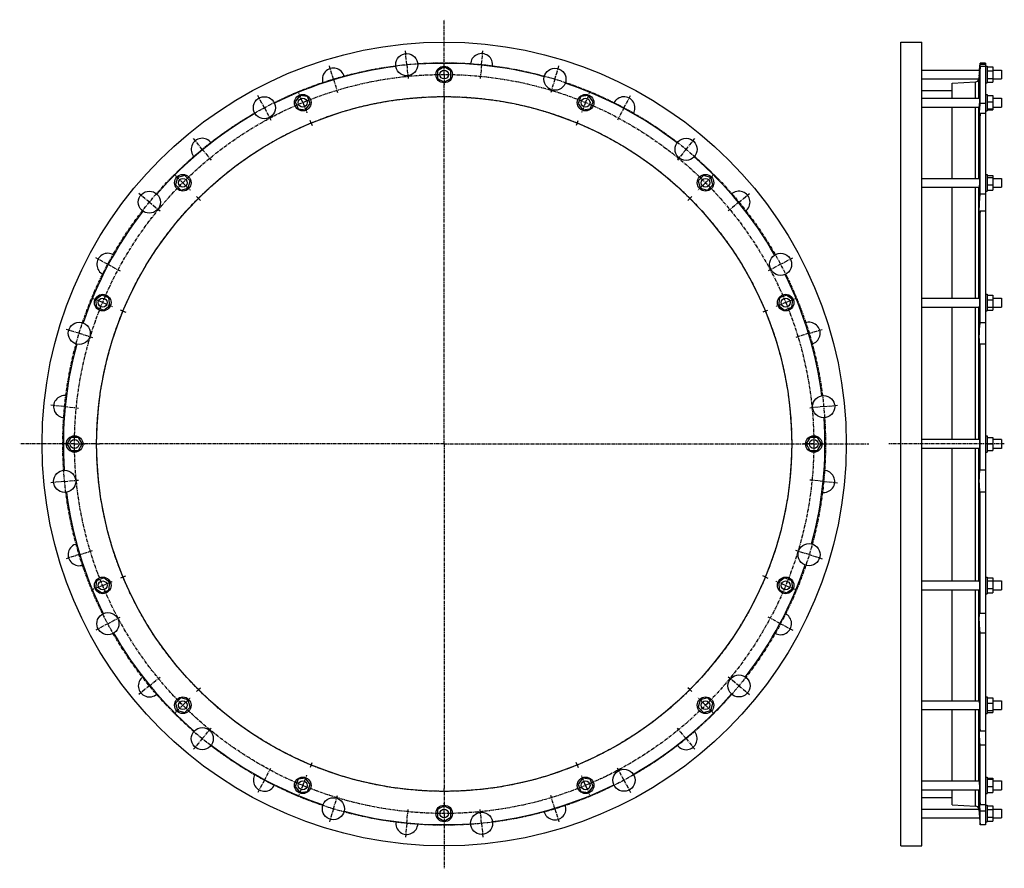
# Model space of a CAD drawing. Header units: millimetres. Extents: x -1559 to 223, y -650 to 886.
import ezdxf

# ---------------------------------------------------------------- set-up
doc = ezdxf.new("R2010")
doc.units = ezdxf.units.MM
doc.header["$LTSCALE"] = 16.335
doc.linetypes.add('CENTER', pattern=[0.6, 0.375, -0.075, 0.075, -0.075])
doc.layers.get('0').update_dxf_attribs({"linetype": 'CONTINUOUS'})
for name, color, linetype in [('AXES', 7, 'CONTINUOUS'), ('DEFAULT_1', 7, 'CENTER'), ('ROUNDS', 7, 'CONTINUOUS')]:
    doc.layers.add(name, color=color, linetype=linetype)

msp = doc.modelspace()

# ---------------------------------------------------------------- linework, layer by layer
at = {"color": 7, "linetype": 'Continuous'}
for p, q in [((35.8, -609.8), (35.8, 845.2)), ((35.8, 845.2), (73.8, 845.2)), ((73.8, -609.8), (73.8, 845.2)), ((188.8, 806.7), (179.3, 806.7)), ((-790.7, 800.3), (-802.7, 793.3)), ((-802.7, 793.3), (-802.7, 779.5)), ((-778.7, 793.3), (-790.7, 800.3)), ((-778.7, 779.5), (-778.7, 793.3)), ((188.8, 801.4), (191.8, 801.4)), ((191.8, 801.4), (191.8, 771.4)), ((191.8, 800.3), (201.8, 800.3)), ((191.8, 793.3), (201.8, 793.3)), ((201.8, 800.3), (201.8, 772.6)), ((-802.7, 779.5), (-790.7, 772.6)), ((-790.7, 772.6), (-778.7, 779.5)), ((128.3, 743.5), (128.3, 770.5)), ((188.8, 771.4), (191.8, 771.4)), ((191.8, 779.5), (201.8, 779.5)), ((191.8, 772.6), (201.8, 772.6)), ((-1051.9, 748.3), (-1060.3, 737.3)), ((-1038.2, 746.5), (-1051.9, 748.3)), ((-529.5, 748.3), (-543.2, 746.5)), ((-521, 737.3), (-529.5, 748.3)), ((73.8, 757.5), (128.3, 757.5)), ((188.8, 750.5), (191.8, 750.5)), ((191.8, 750.5), (191.8, 720.5)), ((191.8, 748.3), (201.8, 748.3)), ((201.8, 748.3), (201.8, 722.7)), ((-1060.3, 737.3), (-1055, 724.5)), ((-1041.3, 722.7), (-1032.9, 733.7)), ((-1032.9, 733.7), (-1038.2, 746.5)), ((-543.2, 746.5), (-548.5, 733.7)), ((-548.5, 733.7), (-540.1, 722.7)), ((-526.3, 724.5), (-521, 737.3)), ((191.8, 737.3), (201.8, 737.3)), ((-1055, 724.5), (-1041.3, 722.7)), ((-540.1, 722.7), (-526.3, 724.5)), ((128.3, 598.5), (128.3, 727.5)), ((188.8, 720.5), (191.8, 720.5)), ((191.8, 724.5), (201.8, 724.5)), ((191.8, 722.7), (201.8, 722.7)), ((-1273.3, 600.3), (-1276.9, 587)), ((-1260, 603.9), (-1273.3, 600.3)), ((-1250.2, 594.1), (-1260, 603.9)), ((-1253.8, 580.7), (-1250.2, 594.1)), ((-321.4, 603.9), (-331.2, 594.1)), ((-331.2, 594.1), (-327.6, 580.7)), ((-308, 600.3), (-321.4, 603.9)), ((-304.4, 587), (-308, 600.3)), ((188.8, 605.5), (191.8, 605.5)), ((191.8, 605.5), (191.8, 575.5)), ((191.8, 603.9), (201.8, 603.9)), ((191.8, 600.3), (201.8, 600.3)), ((201.8, 603.9), (201.8, 577.2)), ((-1276.9, 587), (-1267.1, 577.2)), ((-1267.1, 577.2), (-1253.8, 580.7)), ((-327.6, 580.7), (-314.2, 577.2)), ((-314.2, 577.2), (-304.4, 587)), ((128.3, 381.6), (128.3, 582.5)), ((188.8, 575.5), (191.8, 575.5)), ((191.8, 587), (201.8, 587)), ((191.8, 577.2), (201.8, 577.2)), ((-1410.3, 387.3), (-1421.3, 378.9)), ((-1421.3, 378.9), (-1419.5, 365.1)), ((-1397.5, 382), (-1410.3, 387.3)), ((-1395.7, 368.3), (-1397.5, 382)), ((-183.8, 382), (-185.6, 368.3)), ((-171, 387.3), (-183.8, 382)), ((-160, 378.9), (-171, 387.3)), ((-161.8, 365.1), (-160, 378.9)), ((188.8, 388.6), (191.8, 388.6)), ((191.8, 388.6), (191.8, 358.6)), ((191.8, 387.3), (201.8, 387.3)), ((191.8, 378.9), (201.8, 378.9)), ((201.8, 387.3), (201.8, 359.8)), ((-1419.5, 365.1), (-1406.7, 359.8)), ((-1406.7, 359.8), (-1395.7, 368.3)), ((-185.6, 368.3), (-174.6, 359.8)), ((-174.6, 359.8), (-161.8, 365.1)), ((128.3, 125.7), (128.3, 365.6)), ((188.8, 358.6), (191.8, 358.6)), ((191.8, 365.1), (201.8, 365.1)), ((191.8, 359.8), (201.8, 359.8)), ((-1466.4, 129.7), (-1473.3, 117.7)), ((-1452.5, 129.7), (-1466.4, 129.7)), ((-1445.6, 117.7), (-1452.5, 129.7)), ((-128.9, 129.7), (-135.8, 117.7)), ((-115, 129.7), (-128.9, 129.7)), ((-108.1, 117.7), (-115, 129.7)), ((188.8, 132.7), (191.8, 132.7)), ((191.8, 132.7), (191.8, 102.7)), ((191.8, 129.7), (201.8, 129.7)), ((201.8, 129.7), (201.8, 105.7)), ((217.8, 125.7), (201.8, 125.7)), ((-1473.3, 117.7), (-1466.4, 105.7)), ((-1452.5, 105.7), (-1445.6, 117.7)), ((-135.8, 117.7), (-128.9, 105.7)), ((-115, 105.7), (-108.1, 117.7)), ((128.3, -130.3), (128.3, 109.7)), ((191.8, 117.7), (201.8, 117.7)), ((217.8, 109.7), (201.8, 109.7)), ((-1466.4, 105.7), (-1452.5, 105.7)), ((-128.9, 105.7), (-115, 105.7)), ((188.8, 102.7), (191.8, 102.7)), ((191.8, 105.7), (201.8, 105.7)), ((-1406.7, -124.5), (-1419.5, -129.8)), ((-1395.7, -133), (-1406.7, -124.5)), ((-174.6, -124.5), (-185.6, -133)), ((-161.8, -129.8), (-174.6, -124.5)), ((188.8, -123.3), (191.8, -123.3)), ((191.8, -123.3), (191.8, -153.3)), ((191.8, -124.5), (201.8, -124.5)), ((201.8, -124.5), (201.8, -152)), ((-1419.5, -129.8), (-1421.3, -143.6)), ((-1397.5, -146.7), (-1395.7, -133)), ((-185.6, -133), (-183.8, -146.7)), ((-160, -143.6), (-161.8, -129.8)), ((191.8, -129.8), (201.8, -129.8)), ((-1421.3, -143.6), (-1410.3, -152)), ((-1410.3, -152), (-1397.5, -146.7)), ((-183.8, -146.7), (-171, -152)), ((-171, -152), (-160, -143.6)), ((128.3, -347.2), (128.3, -146.3)), ((188.8, -153.3), (191.8, -153.3)), ((191.8, -143.6), (201.8, -143.6)), ((191.8, -152), (201.8, -152)), ((-1267.1, -341.8), (-1276.9, -351.6)), ((-1276.9, -351.6), (-1273.3, -365)), ((-1253.8, -345.4), (-1267.1, -341.8)), ((-1250.2, -358.8), (-1253.8, -345.4)), ((-327.6, -345.4), (-331.2, -358.8)), ((-314.2, -341.8), (-327.6, -345.4)), ((-304.4, -351.6), (-314.2, -341.8)), ((-308, -365), (-304.4, -351.6)), ((188.8, -340.2), (191.8, -340.2)), ((191.8, -340.2), (191.8, -370.2)), ((191.8, -341.8), (201.8, -341.8)), ((191.8, -351.6), (201.8, -351.6)), ((201.8, -341.8), (201.8, -368.6)), ((-1273.3, -365), (-1260, -368.6)), ((-1260, -368.6), (-1250.2, -358.8)), ((-331.2, -358.8), (-321.4, -368.6)), ((-321.4, -368.6), (-308, -365)), ((128.3, -492.2), (128.3, -363.2)), ((188.8, -370.2), (191.8, -370.2)), ((191.8, -365), (201.8, -365)), ((191.8, -368.6), (201.8, -368.6)), ((-1055, -489.2), (-1060.3, -502)), ((-1041.3, -487.4), (-1055, -489.2)), ((-1032.9, -498.4), (-1041.3, -487.4)), ((-1038.2, -511.2), (-1032.9, -498.4)), ((-540.1, -487.4), (-548.5, -498.4)), ((-548.5, -498.4), (-543.2, -511.2)), ((-526.3, -489.2), (-540.1, -487.4)), ((-521, -502), (-526.3, -489.2)), ((188.8, -485.2), (191.8, -485.2)), ((191.8, -485.2), (191.8, -515.2)), ((191.8, -487.4), (201.8, -487.4)), ((191.8, -489.2), (201.8, -489.2)), ((201.8, -487.4), (201.8, -513)), ((-1060.3, -502), (-1051.9, -513)), ((-1051.9, -513), (-1038.2, -511.2)), ((-543.2, -511.2), (-529.5, -513)), ((-529.5, -513), (-521, -502)), ((128.3, -535.2), (128.3, -508.2)), ((188.8, -515.2), (191.8, -515.2)), ((191.8, -502), (201.8, -502)), ((191.8, -513), (201.8, -513)), ((73.8, -522.2), (128.3, -522.2)), ((-790.7, -537.2), (-802.7, -544.2)), ((-802.7, -544.2), (-802.7, -558)), ((-778.7, -544.2), (-790.7, -537.2)), ((-778.7, -558), (-778.7, -544.2)), ((188.8, -536.1), (191.8, -536.1)), ((191.8, -536.1), (191.8, -566.1)), ((191.8, -537.2), (201.8, -537.2)), ((191.8, -544.2), (201.8, -544.2)), ((201.8, -537.2), (201.8, -564.9)), ((-802.7, -558), (-790.7, -564.9)), ((-790.7, -564.9), (-778.7, -558)), ((188.8, -566.1), (191.8, -566.1)), ((191.8, -558), (201.8, -558)), ((191.8, -564.9), (201.8, -564.9)), ((188.8, -571.4), (179.3, -571.4)), ((35.8, -609.8), (73.8, -609.8))]:
    msp.add_line(p, q, dxfattribs=at)
for centre, radius in [((-790.7, 117.7), 727.5), ((-790.7, 786.4), 15), ((-1046.6, 735.5), 15), ((-534.8, 735.5), 15), ((-790.7, 117.7), 628.8), ((-1263.6, 590.5), 15), ((-317.8, 590.5), 15), ((-1408.5, 373.6), 15), ((-172.8, 373.6), 15), ((-1459.4, 117.7), 15), ((-121.9, 117.7), 15), ((-1408.5, -138.3), 15), ((-172.8, -138.3), 15), ((-1263.6, -355.2), 15), ((-317.8, -355.2), 15), ((-1046.6, -500.2), 15), ((-534.8, -500.2), 15), ((-790.7, -551.1), 15)]:
    msp.add_circle(centre, radius, dxfattribs=at)
at = {"layer": 'AXES', "color": 7, "linetype": 'CENTER'}
for p, q in [((-790.7, 799.4), (-790.7, 885.7)), ((-858.3, 804.3), (-860.8, 829.2)), ((-723, 804.3), (-720.6, 829.2)), ((-991, 778), (-998.2, 801.9)), ((-858.3, 804.3), (-855.9, 779.5)), ((-723, 804.3), (-725.5, 779.5)), ((-590.4, 778), (-583.1, 801.9)), ((-790.7, 786.4), (-790.7, 799.4)), ((-790.7, 786.4), (-790.7, 773.4)), ((-991, 778), (-983.7, 754)), ((-790.7, 751.4), (-790.7, 773.4)), ((-590.4, 778), (-597.6, 754)), ((-790.7, 746.4), (-790.7, 751.4)), ((-1115.9, 726.2), (-1127.7, 748.2)), ((-1046.6, 735.5), (-1051.6, 747.5)), ((-1046.6, 735.5), (-1041.6, 723.5)), ((-790.7, 746.4), (-790.7, 741.4)), ((-790.7, 117.7), (-790.7, 741.4)), ((-534.8, 735.5), (-539.7, 723.5)), ((-534.8, 735.5), (-529.8, 747.5)), ((-465.4, 726.2), (-453.6, 748.2)), ((-1115.9, 726.2), (-1104.2, 704.1)), ((-465.4, 726.2), (-477.2, 704.1)), ((-1031.3, 698.6), (-1033.2, 703.2)), ((-1031.3, 698.6), (-1029.4, 693.9)), ((-550.1, 698.6), (-552, 693.9)), ((-550.1, 698.6), (-548.1, 703.2)), ((-1228.4, 651), (-1244.3, 670.4)), ((-352.9, 651), (-337.1, 670.4)), ((-1228.4, 651), (-1212.5, 631.7)), ((-352.9, 651), (-368.8, 631.7)), ((-1263.6, 590.5), (-1272.7, 599.7)), ((-1263.6, 590.5), (-1254.4, 581.3)), ((-317.8, 590.5), (-327, 581.3)), ((-317.8, 590.5), (-308.6, 599.7)), ((-1324.1, 555.4), (-1343.4, 571.3)), ((-257.3, 555.4), (-238, 571.3)), ((-1324.1, 555.4), (-1304.7, 539.5)), ((-1235.3, 562.3), (-1238.8, 565.8)), ((-1235.3, 562.3), (-1231.7, 558.7)), ((-346.1, 562.3), (-349.6, 558.7)), ((-346.1, 562.3), (-342.5, 565.8)), ((-257.3, 555.4), (-276.6, 539.5)), ((-1399.2, 442.9), (-1421.2, 454.7)), ((-182.1, 442.9), (-160.1, 454.7)), ((-1399.2, 442.9), (-1377.2, 431.1)), ((-182.1, 442.9), (-204.2, 431.1)), ((-1408.5, 373.6), (-1420.5, 378.6)), ((-172.8, 373.6), (-160.8, 378.6)), ((-1408.5, 373.6), (-1396.5, 368.6)), ((-1371.6, 358.3), (-1376.2, 360.2)), ((-1371.6, 358.3), (-1366.9, 356.4)), ((-209.8, 358.3), (-214.4, 356.4)), ((-209.8, 358.3), (-205.2, 360.2)), ((-172.8, 373.6), (-184.8, 368.6)), ((-1451, 318), (-1474.9, 325.2)), ((-130.4, 318), (-106.5, 325.2)), ((-1451, 318), (-1427, 310.7)), ((-130.4, 318), (-154.3, 310.7)), ((-1477.4, 185.3), (-1502.2, 187.7)), ((-1477.4, 185.3), (-1452.5, 182.8)), ((-104, 185.3), (-128.9, 182.8)), ((-104, 185.3), (-79.1, 187.7)), ((-1472.4, 117.7), (-1558.7, 117.7)), ((-1459.4, 117.7), (-1472.4, 117.7)), ((-1459.4, 117.7), (-1446.4, 117.7)), ((-1424.4, 117.7), (-1446.4, 117.7)), ((-1419.4, 117.7), (-1424.4, 117.7)), ((-1419.4, 117.7), (-1414.4, 117.7)), ((-790.7, 117.7), (-1414.4, 117.7)), ((-790.7, 117.7), (-790.7, -506.1)), ((-790.7, 117.7), (-22.6, 117.7)), ((222.8, 117.7), (13.6, 117.7)), ((-1477.4, 50), (-1502.2, 47.6)), ((-1477.4, 50), (-1452.5, 52.5)), ((-104, 50), (-128.9, 52.5)), ((-104, 50), (-79.1, 47.6)), ((-1451, -82.6), (-1474.9, -89.9)), ((-1451, -82.6), (-1427, -75.4)), ((-130.4, -82.6), (-154.3, -75.4)), ((-130.4, -82.6), (-106.5, -89.9)), ((-1371.6, -122.9), (-1376.2, -124.9)), ((-1371.6, -122.9), (-1366.9, -121)), ((-209.8, -122.9), (-214.4, -121)), ((-209.8, -122.9), (-205.2, -124.9)), ((-1408.5, -138.3), (-1420.5, -143.2)), ((-1408.5, -138.3), (-1396.5, -133.3)), ((-172.8, -138.3), (-184.8, -133.3)), ((-172.8, -138.3), (-160.8, -143.2)), ((-1399.2, -207.6), (-1377.2, -195.8)), ((-182.1, -207.6), (-204.2, -195.8)), ((-1399.2, -207.6), (-1421.2, -219.4)), ((-182.1, -207.6), (-160.1, -219.4)), ((-1324.1, -320.1), (-1343.4, -335.9)), ((-1324.1, -320.1), (-1304.7, -304.2)), ((-257.3, -320.1), (-276.6, -304.2)), ((-257.3, -320.1), (-238, -335.9)), ((-1235.3, -326.9), (-1238.8, -330.5)), ((-1235.3, -326.9), (-1231.7, -323.4)), ((-346.1, -326.9), (-349.6, -323.4)), ((-346.1, -326.9), (-342.5, -330.5)), ((-1263.6, -355.2), (-1272.7, -364.4)), ((-1263.6, -355.2), (-1254.4, -346)), ((-317.8, -355.2), (-327, -346)), ((-317.8, -355.2), (-308.6, -364.4)), ((-1228.4, -415.7), (-1212.5, -396.4)), ((-352.9, -415.7), (-368.8, -396.4)), ((-1228.4, -415.7), (-1244.3, -435)), ((-352.9, -415.7), (-337.1, -435)), ((-1031.3, -463.2), (-1029.4, -458.6)), ((-550.1, -463.2), (-552, -458.6)), ((-1115.9, -490.9), (-1104.2, -468.8)), ((-1031.3, -463.2), (-1033.2, -467.8)), ((-550.1, -463.2), (-548.1, -467.8)), ((-465.4, -490.9), (-477.2, -468.8)), ((-1115.9, -490.9), (-1127.7, -512.9)), ((-1046.6, -500.2), (-1041.6, -488.2)), ((-534.8, -500.2), (-539.7, -488.2)), ((-465.4, -490.9), (-453.6, -512.9)), ((-1046.6, -500.2), (-1051.6, -512.2)), ((-790.7, -511.1), (-790.7, -506.1)), ((-790.7, -511.1), (-790.7, -538.1)), ((-534.8, -500.2), (-529.8, -512.2)), ((-991, -542.6), (-983.7, -518.7)), ((-590.4, -542.6), (-597.6, -518.7)), ((-991, -542.6), (-998.2, -566.5)), ((-858.3, -569), (-855.9, -544.1)), ((-790.7, -551.1), (-790.7, -538.1)), ((-790.7, -551.1), (-790.7, -650.4)), ((-723, -569), (-725.5, -544.1)), ((-590.4, -542.6), (-583.1, -566.5)), ((-858.3, -569), (-860.8, -593.9)), ((-723, -569), (-720.6, -593.9))]:
    msp.add_line(p, q, dxfattribs=at)
at = {"layer": 'AXES', "color": 7, "linetype": 'Continuous'}
for p, q in [((178.2, 794.4), (179.3, 806.7)), ((179.3, 805.1), (179.3, 806.7)), ((179.3, 805.1), (188.8, 805.1)), ((188.8, 806.7), (188.8, 539.2)), ((73.8, 794.4), (178.2, 794.4)), ((177.6, 787.2), (176.8, 778.9)), ((178.2, 794.4), (177.5, 786.4)), ((177.9, 791.2), (177.9, 790.6)), ((179.3, 734.5), (179.3, 801.2)), ((188.8, 801.2), (179.3, 801.2)), ((201.8, 794.4), (217.8, 794.4)), ((217.8, 794.4), (217.8, 778.4)), ((73.8, 778.4), (176.7, 778.4)), ((201.8, 778.4), (217.8, 778.4)), ((73.8, 743.5), (178.1, 743.5)), ((179.3, 734.5), (188.8, 734.5)), ((201.8, 743.5), (217.8, 743.5)), ((217.8, 743.5), (217.8, 727.5)), ((73.8, 727.5), (176.8, 727.5)), ((179.3, 570), (179.3, 715.7)), ((188.8, 715.7), (179.3, 715.7)), ((201.8, 727.5), (217.8, 727.5)), ((73.8, 598.5), (178, 598.5)), ((201.8, 598.5), (217.8, 598.5)), ((217.8, 598.5), (217.8, 582.5)), ((73.8, 582.5), (177, 582.5)), ((201.8, 582.5), (217.8, 582.5)), ((188.8, 570), (179.3, 570)), ((179.3, 336.7), (179.3, 539.2)), ((188.8, 539.2), (179.3, 539.2)), ((188.8, 539.2), (188.8, -571.4)), ((73.8, 381.6), (177.8, 381.6)), ((201.8, 381.6), (217.8, 381.6)), ((217.8, 381.6), (217.8, 365.6)), ((73.8, 365.6), (177.2, 365.6)), ((201.8, 365.6), (217.8, 365.6)), ((188.8, 336.7), (179.3, 336.7)), ((179.3, 70), (179.3, 298.5)), ((188.8, 298.5), (179.3, 298.5)), ((177.5, 125.7), (73.8, 125.7)), ((217.8, 125.7), (217.8, 109.7)), ((177.5, 109.7), (73.8, 109.7)), ((179.2, 70), (179.3, 70)), ((188.8, 70), (179.3, 70)), ((188.8, 30.3), (179.3, 30.3)), ((179.3, -189.4), (179.3, 30.3)), ((73.8, -130.3), (177.2, -130.3)), ((201.8, -130.3), (217.8, -130.3)), ((217.8, -130.3), (217.8, -146.3)), ((73.8, -146.3), (177.8, -146.3)), ((201.8, -146.3), (217.8, -146.3)), ((188.8, -189.4), (179.3, -189.4)), ((188.8, -224.6), (179.3, -224.6)), ((179.3, -402.1), (179.3, -224.6)), ((73.8, -347.2), (177, -347.2)), ((201.8, -347.2), (217.8, -347.2)), ((217.8, -347.2), (217.8, -363.2)), ((73.8, -363.2), (178, -363.2)), ((201.8, -363.2), (217.8, -363.2)), ((188.8, -402.1), (179.3, -402.1)), ((188.8, -427.4), (179.3, -427.4)), ((179.3, -535.6), (179.3, -427.4)), ((73.8, -492.2), (176.8, -492.2)), ((201.8, -492.2), (217.8, -492.2)), ((217.8, -492.2), (217.8, -508.2)), ((73.8, -508.2), (178.1, -508.2)), ((201.8, -508.2), (217.8, -508.2)), ((73.8, -543.1), (176.7, -543.1)), ((176.8, -543.5), (177.5, -551.1)), ((177.2, -547.7), (177.2, -548.3)), ((177.4, -550.4), (178.2, -559.1)), ((188.8, -535.6), (179.3, -535.6)), ((188.8, -547.2), (179.3, -547.2)), ((179.3, -571.4), (179.3, -547.2)), ((201.8, -543.1), (217.8, -543.1)), ((217.8, -543.1), (217.8, -559.1)), ((73.8, -559.1), (178.2, -559.1)), ((178.2, -559), (179.3, -571.4)), ((201.8, -559.1), (217.8, -559.1))]:
    msp.add_line(p, q, dxfattribs=at)
at = {"layer": 'AXES', "color": 9, "linetype": 'Continuous'}
for p, q in [((176.8, 743.5), (176.8, 778.9)), ((176.8, 598.5), (176.8, 727.5)), ((176.8, 381.6), (176.8, 582.5)), ((176.8, 125.7), (176.8, 365.6)), ((176.8, -130.3), (176.8, 109.7)), ((176.8, -347.2), (176.8, -146.3)), ((176.8, -492.2), (176.8, -363.2)), ((176.8, -543.5), (176.8, -508.2))]:
    msp.add_line(p, q, dxfattribs=at)
at = {"layer": 'AXES', "color": 7, "linetype": 'Continuous'}
for points in [[(176.9, 779.8), (176.8, 779.1), (176.8, 778.9)], [(177.9, -555.3), (177.9, -555.9), (178, -556.5)], [(178.1, -557.5), (178.1, -558.3), (178.2, -558.5), (178.2, -558.8), (178.2, -559)]]:
    msp.add_lwpolyline(points, dxfattribs=at)
for centre, radius in [((-858.3, 804.3), 20), ((-790.7, 786.4), 8), ((-590.4, 778), 20), ((-1115.9, 726.2), 20), ((-1046.6, 735.5), 8), ((-534.8, 735.5), 8), ((-352.9, 651), 20), ((-1263.6, 590.5), 8), ((-317.8, 590.5), 8), ((-1324.1, 555.4), 20), ((-182.1, 442.9), 20), ((-1408.5, 373.6), 8), ((-172.8, 373.6), 8), ((-1451, 318), 20), ((-104, 185.3), 20), ((-1459.4, 117.7), 8), ((-121.9, 117.7), 8), ((-1477.4, 50), 20), ((-130.4, -82.6), 20), ((-1408.5, -138.3), 8), ((-172.8, -138.3), 8), ((-1399.2, -207.6), 20), ((-257.3, -320.1), 20), ((-1263.6, -355.2), 8), ((-317.8, -355.2), 8), ((-1228.4, -415.7), 20), ((-465.4, -490.9), 20), ((-1046.6, -500.2), 8), ((-534.8, -500.2), 8), ((-991, -542.6), 20), ((-790.7, -551.1), 8), ((-723, -569), 20)]:
    msp.add_circle(centre, radius, dxfattribs=at)
at = {"layer": 'AXES', "color": 7, "linetype": 'CENTER'}
for radius in [690, 668.8, 628.8]:
    msp.add_circle((-790.7, 117.7), radius, dxfattribs=at)
at = {"layer": 'AXES', "color": 7, "linetype": 'Continuous'}
for centre, radius, start, end in [((-723, 804.3), 20, 350.7948, 177.9563), ((-790.7, 117.7), 689, 74.7851, 93.9649), ((-790.7, 117.7), 689, 97.2851, 116.4649), ((-991, 778), 20, 13.2948, 200.4564), ((-790.7, 117.7), 689, 52.2851, 71.4649), ((170.5, 779.4), 6.36, 273.4574, 350.7844), ((170.6, 779.4), 6.2, 350.6729, 354.7965), ((-465.4, 726.2), 20, 328.2948, 155.4564), ((-790.7, 117.7), 689, 119.7851, 138.9649), ((-1228.4, 651), 20, 35.7948, 222.9564), ((-790.7, 117.7), 689, 29.7851, 48.9649), ((-257.3, 555.4), 20, 305.7948, 132.9564), ((-790.7, 117.7), 689, 142.2851, 161.4649), ((-1399.2, 442.9), 20, 58.2948, 245.4564), ((-790.7, 117.7), 689, 7.2851, 26.4649), ((-130.4, 318), 20, 283.2948, 110.4564), ((-790.7, 117.7), 689, 164.7851, 183.9649), ((-1477.4, 185.3), 20, 80.7948, 267.9564), ((-790.7, 117.7), 689, 344.7851, 3.9649), ((-104, 50), 20, 260.7948, 87.9564), ((-790.7, 117.7), 689, 187.2851, 206.4649), ((-1451, -82.6), 20, 103.2948, 290.4564), ((-790.7, 117.7), 689, 322.2851, 341.4649), ((-182.1, -207.6), 20, 238.2948, 65.4564), ((-790.7, 117.7), 689, 209.7851, 228.9649), ((-1324.1, -320.1), 20, 125.7948, 312.9564), ((-790.7, 117.7), 689, 299.7851, 318.9649), ((-352.9, -415.7), 20, 215.5963, 43.1549), ((-790.7, 117.7), 689, 232.2851, 251.4649), ((-1115.9, -490.9), 20, 148.2948, 335.4564), ((-790.7, 117.7), 689, 277.2851, 296.4649), ((-790.7, 117.7), 689, 254.7851, 273.9649), ((-590.4, -542.6), 20, 193.0963, 20.6549), ((170.5, -544.1), 6.36, 9.2156, 86.5426), ((170.6, -544.1), 6.21, 5.2055, 9.3251), ((-858.3, -569), 20, 170.7948, 357.9564)]:
    msp.add_arc(centre, radius, start, end, dxfattribs=at)
for points, knots in [([(177.6, 784.3), (177.6, 784.3), (177.6, 784.4), (177.6, 784.4), (177.6, 784.4), (177.6, 784.4), (177.6, 784.5), (177.6, 784.6), (177.6, 784.7), (177.6, 784.8), (177.6, 785), (177.6, 785.3), (177.7, 785.6), (177.7, 786), (177.7, 786.4), (177.7, 786.8), (177.8, 787.3), (177.8, 788.1), (177.9, 789.1), (178, 790.5), (178.2, 792), (178.3, 793.7), (178.5, 795.4), (178.6, 797.2), (178.8, 799.1), (179, 801.7), (179.2, 803.7), (179.3, 805.1)], [0, 0, 0, 0, 0.00036, 0.001282, 0.002805, 0.004932, 0.007665, 0.011002, 0.014943, 0.019484, 0.030358, 0.043597, 0.059167, 0.077027, 0.097132, 0.119431, 0.143864, 0.17037, 0.22932, 0.295675, 0.368756, 0.447818, 0.532061, 0.620634, 0.712647, 0.807177, 1, 1, 1, 1]), ([(179.3, 801.2), (179.2, 800), (179.1, 798.3), (178.8, 796.1), (178.7, 794.6), (178.6, 793.1), (178.4, 791.7), (178.3, 790.4), (178.2, 789.2), (178.1, 788.1), (178, 787.1), (177.9, 786.4), (177.8, 785.9), (177.8, 785.6), (177.7, 785.3), (177.7, 785.1), (177.7, 784.8), (177.7, 784.7), (177.7, 784.6), (177.6, 784.5), (177.6, 784.5), (177.6, 784.4), (177.6, 784.4), (177.6, 784.4), (177.6, 784.4), (177.6, 784.3), (177.6, 784.3)], [0, 0, 0, 0, 0.202503, 0.299624, 0.392985, 0.481866, 0.565577, 0.643466, 0.714926, 0.779394, 0.836363, 0.88538, 0.906783, 0.926056, 0.943161, 0.958065, 0.970736, 0.981151, 0.985505, 0.989288, 0.992499, 0.995135, 0.997197, 0.998687, 0.999609, 1, 1, 1, 1]), ([(177.5, 732.4), (177.5, 732.1), (177.4, 731.4), (177.3, 730.5), (177.2, 729.7), (177.1, 729.2), (177.1, 728.9), (177, 728.6), (177, 728.3), (177, 728.1), (176.9, 727.9), (176.9, 727.7), (176.9, 727.6), (176.8, 727.5), (176.8, 727.5), (176.8, 727.5), (176.8, 727.5)], [0, 0, 0, 0, 0.211217, 0.404747, 0.576442, 0.652926, 0.722604, 0.785097, 0.840069, 0.887222, 0.926306, 0.957123, 0.979546, 0.993577, 0.99759, 1, 1, 1, 1]), ([(178.1, 743.5), (178.2, 743.5), (178.2, 743.5), (178.2, 743.5), (178.2, 743.4), (178.2, 743.4), (178.2, 743.4), (178.2, 743.3), (178.2, 743.1), (178.2, 742.9), (178.2, 742.5), (178.2, 742), (178.2, 741.4), (178.1, 740.7), (178.1, 739.9), (178, 739.1), (178, 738.2), (177.9, 737.2), (177.8, 736), (177.7, 734.4), (177.5, 733.1), (177.5, 732.4)], [0, 0, 0, 0, 0.001949, 0.003755, 0.006195, 0.009287, 0.013036, 0.022513, 0.034614, 0.049302, 0.08623, 0.132758, 0.188186, 0.251674, 0.322255, 0.398857, 0.480321, 0.565417, 0.652868, 0.829588, 1, 1, 1, 1]), ([(177.8, 706.2), (177.8, 706.2), (177.8, 706.2), (177.8, 706.2), (177.7, 706.3), (177.7, 706.4), (177.7, 706.4), (177.7, 706.5), (177.7, 706.7), (177.6, 706.9), (177.6, 707.2), (177.6, 707.6), (177.6, 708.1), (177.6, 708.9), (177.6, 710.1), (177.7, 711.6), (177.7, 713.5), (177.8, 715.5), (178, 717.6), (178.1, 719.9), (178.3, 722.3), (178.5, 725.6), (178.9, 729.7), (179.2, 732.9), (179.3, 734.5)], [0, 0, 0, 0, 0.000992, 0.002344, 0.004247, 0.006767, 0.009933, 0.013754, 0.018235, 0.023377, 0.035637, 0.050501, 0.067922, 0.087835, 0.134827, 0.190755, 0.254742, 0.325781, 0.402752, 0.484447, 0.569586, 0.656844, 0.832291, 1, 1, 1, 1]), ([(179.3, 715.7), (179.2, 715), (179.1, 713.7), (178.9, 711.8), (178.7, 710.2), (178.5, 709), (178.3, 708.2), (178.3, 707.7), (178.2, 707.2), (178.1, 706.9), (178, 706.6), (178, 706.4), (177.9, 706.4), (177.9, 706.3), (177.9, 706.2), (177.8, 706.2), (177.8, 706.2)], [0, 0, 0, 0, 0.21594, 0.410982, 0.582011, 0.726285, 0.787652, 0.841504, 0.887634, 0.925872, 0.956102, 0.968199, 0.978291, 0.986404, 0.992601, 1, 1, 1, 1]), ([(178, 598.5), (178, 598.5), (178, 598.5), (178, 598.5), (178, 598.5), (178.1, 598.5), (178.1, 598.4), (178.1, 598.3), (178.1, 598.2), (178.1, 598), (178.2, 597.8), (178.2, 597.5), (178.2, 597.1), (178.2, 596.4), (178.2, 595.6), (178.2, 594.6), (178.1, 593.6), (178.1, 592.5), (178, 590.9), (177.9, 589), (177.7, 586.9), (177.6, 585.5), (177.5, 584.9)], [0, 0, 0, 0, 0.001387, 0.003129, 0.00545, 0.008445, 0.012155, 0.016599, 0.027712, 0.041787, 0.058776, 0.078606, 0.101177, 0.154064, 0.216319, 0.286601, 0.363381, 0.444988, 0.529648, 0.700771, 0.862112, 1, 1, 1, 1]), ([(177.5, 584.9), (177.5, 584.7), (177.4, 584.4), (177.3, 583.9), (177.3, 583.5), (177.2, 583.2), (177.2, 582.9), (177.1, 582.8), (177.1, 582.7), (177.1, 582.6), (177, 582.6), (177, 582.5), (177, 582.5)], [0, 0, 0, 0, 0.219371, 0.414417, 0.583337, 0.724591, 0.836971, 0.882079, 0.919731, 0.949969, 0.972979, 1, 1, 1, 1]), ([(178.3, 535.4), (178.2, 535.4), (178.2, 535.4), (178.2, 535.5), (178.1, 535.5), (178.1, 535.6), (178, 535.8), (178, 535.9), (177.9, 536.1), (177.9, 536.4), (177.8, 536.8), (177.8, 537.4), (177.7, 538.1), (177.7, 538.9), (177.6, 539.8), (177.6, 541.1), (177.6, 543), (177.6, 545.5), (177.7, 548.2), (177.8, 551), (178, 554.9), (178.3, 559.7), (178.7, 564.4), (179, 567.8), (179.2, 569.3), (179.3, 570)], [0, 0, 0, 0, 0.00155, 0.003433, 0.005875, 0.008981, 0.012797, 0.017348, 0.022643, 0.028685, 0.043003, 0.060261, 0.080381, 0.103266, 0.128795, 0.156833, 0.219804, 0.290787, 0.368195, 0.450292, 0.535238, 0.706072, 0.865632, 0.936758, 1, 1, 1, 1]), ([(179.3, 539.2), (179.3, 538.9), (179.2, 538.3), (179, 537.6), (178.9, 536.9), (178.8, 536.5), (178.7, 536.1), (178.6, 536), (178.6, 535.8), (178.5, 535.6), (178.4, 535.5), (178.4, 535.5), (178.3, 535.4), (178.3, 535.4), (178.3, 535.4)], [0, 0, 0, 0, 0.219328, 0.412894, 0.579624, 0.718654, 0.777595, 0.829425, 0.874148, 0.911821, 0.942605, 0.966855, 0.985374, 1, 1, 1, 1]), ([(177.8, 381.6), (177.8, 381.6), (177.8, 381.6), (177.8, 381.6), (177.8, 381.5), (177.9, 381.5), (177.9, 381.4), (177.9, 381.3), (178, 381.1), (178, 380.8), (178.1, 380.5), (178.1, 380.2), (178.1, 379.6), (178.2, 378.8), (178.2, 377.7), (178.2, 376.4), (178.2, 375.1), (178.2, 373.8), (178.1, 372), (178, 370.3), (177.8, 368.7), (177.7, 367.7), (177.6, 366.9), (177.5, 366.4), (177.5, 366.2)], [0, 0, 0, 0, 0.001877, 0.004155, 0.007094, 0.010814, 0.01537, 0.020788, 0.034239, 0.051161, 0.071476, 0.095061, 0.12176, 0.183733, 0.255629, 0.335353, 0.420557, 0.508724, 0.597251, 0.765042, 0.839427, 0.904547, 0.958564, 1, 1, 1, 1]), ([(177.5, 366.2), (177.5, 366.1), (177.4, 366), (177.4, 365.8), (177.3, 365.7), (177.3, 365.6), (177.2, 365.6), (177.2, 365.6)], [0, 0, 0, 0, 0.397474, 0.69256, 0.80224, 0.88792, 1, 1, 1, 1]), ([(178.9, 298), (178.9, 298), (178.8, 298), (178.7, 298), (178.7, 298.1), (178.6, 298.3), (178.5, 298.4), (178.5, 298.6), (178.4, 298.9), (178.3, 299.3), (178.2, 299.9), (178.1, 300.7), (178, 301.6), (177.9, 302.6), (177.8, 303.8), (177.7, 305.1), (177.7, 306.5), (177.6, 308.5), (177.6, 311.1), (177.6, 314.5), (177.7, 317.9), (177.8, 321.3), (177.9, 324.7), (178.2, 327.8), (178.4, 330.6), (178.6, 332.7), (178.8, 334.2), (179, 335.2), (179.1, 336), (179.3, 336.5), (179.3, 336.7)], [0, 0, 0, 0, 0.001981, 0.004365, 0.007413, 0.011248, 0.015928, 0.021479, 0.027913, 0.035231, 0.052498, 0.0732, 0.097212, 0.124371, 0.154486, 0.187339, 0.222689, 0.260272, 0.340993, 0.427071, 0.515897, 0.604777, 0.691026, 0.772056, 0.845455, 0.909068, 0.936618, 0.961062, 0.982234, 1, 1, 1, 1]), ([(179.3, 298.5), (179.3, 298.4), (179.2, 298.3), (179.2, 298.2), (179.1, 298.1), (179, 298), (178.9, 298)], [0, 0, 0, 0, 0.366983, 0.518569, 0.649724, 1, 1, 1, 1]), ([(177.5, 125.7), (177.5, 125.7), (177.5, 125.7), (177.6, 125.6), (177.6, 125.6), (177.6, 125.5), (177.7, 125.4), (177.7, 125.3), (177.8, 125), (177.8, 124.7), (177.9, 124.3), (177.9, 123.8), (178, 123.1), (178.1, 122.1), (178.2, 120.7), (178.2, 119.2), (178.2, 117.7), (178.2, 116.1), (178.2, 114.6), (178.1, 113.3), (178, 112.2), (177.9, 111.5), (177.9, 111), (177.8, 110.6), (177.8, 110.3), (177.7, 110.1), (177.7, 109.9), (177.6, 109.8), (177.6, 109.8), (177.6, 109.7), (177.5, 109.7), (177.5, 109.7), (177.5, 109.7)], [0, 0, 0, 0, 0.002255, 0.005058, 0.008716, 0.013364, 0.01906, 0.025829, 0.042595, 0.063609, 0.088723, 0.117727, 0.150366, 0.225319, 0.31079, 0.403536, 0.5, 0.596464, 0.68921, 0.774682, 0.849634, 0.882273, 0.911277, 0.936391, 0.957405, 0.974171, 0.98094, 0.986636, 0.991284, 0.994942, 0.997745, 1, 1, 1, 1]), ([(179.3, 30.3), (179.3, 30.3), (179.2, 30.5), (179.1, 30.8), (179, 31.3), (178.8, 32), (178.6, 32.8), (178.5, 33.9), (178.3, 35.5), (178.1, 37.8), (177.9, 40.9), (177.7, 44.3), (177.6, 47.9), (177.6, 51.6), (177.6, 55.2), (177.7, 58.2), (177.8, 60.4), (177.9, 61.9), (177.9, 63.4), (178.1, 64.7), (178.2, 65.9), (178.3, 66.9), (178.4, 67.9), (178.6, 68.5), (178.7, 69), (178.7, 69.2), (178.8, 69.5), (178.9, 69.7), (179, 69.8), (179.1, 69.9), (179.2, 70), (179.2, 70), (179.2, 70)], [0, 0, 0, 0, 0.004711, 0.010384, 0.024662, 0.04284, 0.064821, 0.090448, 0.119524, 0.187052, 0.265169, 0.351231, 0.442284, 0.53518, 0.626691, 0.713642, 0.75446, 0.793033, 0.829033, 0.862155, 0.892125, 0.918699, 0.941669, 0.960867, 0.969014, 0.976182, 0.982368, 0.987583, 0.99185, 0.995231, 0.997853, 1, 1, 1, 1]), ([(177.2, -130.3), (177.2, -130.3), (177.3, -130.3), (177.3, -130.3), (177.4, -130.4), (177.4, -130.6), (177.5, -130.8), (177.5, -130.9)], [0, 0, 0, 0, 0.11208, 0.19776, 0.30744, 0.602526, 1, 1, 1, 1]), ([(177.5, -130.9), (177.5, -131.1), (177.6, -131.6), (177.7, -132.4), (177.8, -133.4), (178, -135), (178.1, -136.7), (178.2, -138.4), (178.2, -139.8), (178.2, -141.1), (178.2, -142.3), (178.2, -143.4), (178.1, -144.3), (178.1, -144.8), (178.1, -145.2), (178, -145.5), (178, -145.8), (177.9, -146), (177.9, -146.1), (177.9, -146.1), (177.8, -146.2), (177.8, -146.2), (177.8, -146.2), (177.8, -146.3), (177.8, -146.3)], [0, 0, 0, 0, 0.041436, 0.095453, 0.160574, 0.234958, 0.402749, 0.491276, 0.579444, 0.664648, 0.744371, 0.816268, 0.87824, 0.904939, 0.928524, 0.948839, 0.965761, 0.979212, 0.98463, 0.989186, 0.992906, 0.995845, 0.998123, 1, 1, 1, 1]), ([(179.3, -224.6), (179.2, -224), (179, -222.6), (178.7, -220.3), (178.5, -217.7), (178.1, -213.7), (177.9, -209.6), (177.7, -205.4), (177.6, -202.2), (177.6, -199.2), (177.6, -196.4), (177.6, -194.3), (177.7, -192.7), (177.8, -191.7), (177.8, -190.8), (177.9, -189.9), (178, -189.2), (178.1, -188.7), (178.1, -188.4), (178.2, -188.2), (178.3, -188), (178.3, -187.9), (178.4, -187.8), (178.4, -187.7), (178.5, -187.6), (178.5, -187.6), (178.6, -187.6)], [0, 0, 0, 0, 0.051813, 0.114058, 0.185172, 0.26335, 0.432742, 0.519572, 0.604809, 0.686219, 0.761667, 0.829183, 0.859412, 0.887026, 0.911852, 0.933739, 0.952561, 0.968221, 0.974846, 0.980663, 0.985675, 0.989893, 0.993343, 0.99608, 0.998218, 1, 1, 1, 1]), ([(178.6, -187.6), (178.6, -187.6), (178.7, -187.7), (178.8, -187.8), (178.9, -187.9), (178.9, -188.1), (179, -188.3), (179.1, -188.6), (179.2, -189), (179.3, -189.3), (179.3, -189.4)], [0, 0, 0, 0, 0.105079, 0.144377, 0.189758, 0.299535, 0.435372, 0.597495, 0.785817, 1, 1, 1, 1]), ([(177, -347.2), (177, -347.2), (177, -347.2), (177.1, -347.3), (177.1, -347.4), (177.1, -347.5), (177.2, -347.6), (177.2, -347.8), (177.3, -348.2), (177.3, -348.6), (177.4, -349), (177.5, -349.4), (177.5, -349.6)], [0, 0, 0, 0, 0.027021, 0.050031, 0.080269, 0.117921, 0.163029, 0.275409, 0.416663, 0.585583, 0.780629, 1, 1, 1, 1]), ([(177.5, -349.6), (177.6, -350.2), (177.7, -351.5), (177.9, -353.7), (178, -355.6), (178.1, -357.1), (178.1, -358.2), (178.2, -359.3), (178.2, -360.2), (178.2, -361.1), (178.2, -361.7), (178.2, -362.2), (178.2, -362.4), (178.1, -362.7), (178.1, -362.9), (178.1, -363), (178.1, -363.1), (178.1, -363.1), (178, -363.2), (178, -363.2), (178, -363.2), (178, -363.2), (178, -363.2)], [0, 0, 0, 0, 0.137888, 0.299229, 0.470352, 0.555012, 0.636619, 0.713399, 0.783681, 0.845937, 0.898823, 0.921395, 0.941224, 0.958213, 0.972288, 0.983401, 0.987845, 0.991555, 0.99455, 0.996871, 0.998613, 1, 1, 1, 1]), ([(179.3, -427.4), (179.1, -425.8), (178.8, -422.4), (178.4, -418.1), (178.2, -414.5), (178, -411.8), (177.9, -409.2), (177.7, -406.7), (177.7, -404.3), (177.6, -402.2), (177.6, -400.6), (177.6, -399.4), (177.6, -398.7), (177.6, -398), (177.7, -397.4), (177.7, -396.9), (177.7, -396.5), (177.8, -396.3), (177.8, -396.1), (177.8, -396), (177.9, -395.9), (177.9, -395.8), (177.9, -395.8), (178, -395.7), (178, -395.7), (178, -395.7)], [0, 0, 0, 0, 0.15216, 0.32035, 0.406598, 0.492143, 0.575378, 0.654735, 0.728713, 0.795911, 0.85506, 0.881261, 0.905049, 0.926314, 0.944962, 0.960913, 0.974109, 0.979661, 0.984514, 0.98867, 0.992137, 0.994932, 0.997094, 0.998713, 1, 1, 1, 1]), ([(178, -395.7), (178, -395.7), (178.1, -395.7), (178.1, -395.8), (178.2, -395.8), (178.2, -396), (178.3, -396.1), (178.4, -396.4), (178.4, -396.7), (178.5, -397), (178.6, -397.6), (178.8, -398.4), (179, -399.4), (179.1, -400.7), (179.3, -401.6), (179.3, -402.1)], [0, 0, 0, 0, 0.010252, 0.017283, 0.025938, 0.048562, 0.07862, 0.116241, 0.161427, 0.214115, 0.274199, 0.415983, 0.585404, 0.780743, 1, 1, 1, 1]), ([(176.8, -492.2), (176.8, -492.2), (176.8, -492.2), (176.8, -492.2), (176.9, -492.3), (176.9, -492.4), (176.9, -492.5), (177, -492.7), (177, -493), (177, -493.2), (177.1, -493.5), (177.1, -493.9), (177.2, -494.4), (177.3, -495.1), (177.4, -496.1), (177.5, -496.8), (177.5, -497.1)], [0, 0, 0, 0, 0.00241, 0.006423, 0.020454, 0.042877, 0.073694, 0.112778, 0.159931, 0.214903, 0.277396, 0.347074, 0.423558, 0.595253, 0.788783, 1, 1, 1, 1]), ([(177.5, -497.1), (177.5, -497.7), (177.7, -499), (177.8, -500.6), (177.9, -501.9), (178, -502.9), (178, -503.7), (178.1, -504.6), (178.1, -505.4), (178.2, -506.1), (178.2, -506.7), (178.2, -507.2), (178.2, -507.6), (178.2, -507.8), (178.2, -507.9), (178.2, -508), (178.2, -508.1), (178.2, -508.1), (178.2, -508.1), (178.2, -508.2), (178.2, -508.2), (178.1, -508.2)], [0, 0, 0, 0, 0.170412, 0.347132, 0.434583, 0.519679, 0.601143, 0.677745, 0.748326, 0.811814, 0.867242, 0.91377, 0.950698, 0.965386, 0.977487, 0.986964, 0.990713, 0.993805, 0.996245, 0.998051, 1, 1, 1, 1]), ([(179.3, -547.2), (179.2, -545.7), (179, -543.5), (178.7, -540.5), (178.5, -538.3), (178.4, -536.2), (178.2, -534.1), (178.1, -532.1), (177.9, -530.3), (177.8, -528.6), (177.7, -527.1), (177.7, -526), (177.6, -525.2), (177.6, -524.6), (177.6, -524.2), (177.6, -523.8), (177.6, -523.4), (177.6, -523.2), (177.6, -523), (177.6, -522.8), (177.6, -522.8), (177.6, -522.7), (177.6, -522.7), (177.7, -522.6), (177.7, -522.6), (177.7, -522.6), (177.7, -522.6)], [0, 0, 0, 0, 0.18122, 0.272517, 0.362746, 0.450769, 0.535473, 0.615785, 0.69068, 0.759198, 0.82046, 0.873678, 0.897051, 0.918166, 0.936954, 0.953356, 0.967322, 0.978811, 0.987793, 0.991339, 0.994256, 0.996547, 0.998225, 0.998845, 0.999331, 1, 1, 1, 1]), ([(177.7, -522.6), (177.7, -522.6), (177.7, -522.6), (177.7, -522.7), (177.7, -522.7), (177.7, -522.8), (177.8, -522.9), (177.8, -523), (177.9, -523.2), (177.9, -523.6), (178, -524.1), (178.1, -524.7), (178.2, -525.4), (178.3, -526.2), (178.4, -527.1), (178.5, -528.1), (178.7, -529.2), (178.8, -530.8), (179, -533), (179.2, -534.7), (179.3, -535.6)], [0, 0, 0, 0, 0.001986, 0.003628, 0.005771, 0.011626, 0.019614, 0.029748, 0.042024, 0.072946, 0.112224, 0.159636, 0.214908, 0.277718, 0.347703, 0.424455, 0.507533, 0.596458, 0.789778, 1, 1, 1, 1])]:
    msp.add_open_spline(points, degree=3, knots=knots, dxfattribs=at)
at = {"layer": 'DEFAULT_1', "color": 7, "linetype": 'CENTER'}
for p, q in [((-790.7, 786.4), (-790.7, 806.4)), ((-790.7, 786.4), (-790.7, 766.4)), ((-1046.6, 735.5), (-1054.2, 754)), ((-534.8, 735.5), (-527.1, 754)), ((-1046.6, 735.5), (-1038.9, 717)), ((-534.8, 735.5), (-542.4, 717)), ((-1263.6, 590.5), (-1277.7, 604.7)), ((-1263.6, 590.5), (-1249.4, 576.4)), ((-317.8, 590.5), (-331.9, 576.4)), ((-317.8, 590.5), (-303.7, 604.7)), ((-1408.5, 373.6), (-1427, 381.2)), ((-172.8, 373.6), (-154.4, 381.2)), ((-1408.5, 373.6), (-1390, 365.9)), ((-172.8, 373.6), (-191.3, 365.9)), ((-1459.4, 117.7), (-1479.4, 117.7)), ((-1459.4, 117.7), (-1439.4, 117.7)), ((-121.9, 117.7), (-141.9, 117.7)), ((-121.9, 117.7), (-101.9, 117.7)), ((-1408.5, -138.3), (-1427, -145.9)), ((-1408.5, -138.3), (-1390, -130.6)), ((-172.8, -138.3), (-191.3, -130.6)), ((-172.8, -138.3), (-154.4, -145.9)), ((-1263.6, -355.2), (-1277.7, -369.4)), ((-1263.6, -355.2), (-1249.4, -341.1)), ((-317.8, -355.2), (-331.9, -341.1)), ((-317.8, -355.2), (-303.7, -369.4)), ((-1046.6, -500.2), (-1038.9, -481.7)), ((-534.8, -500.2), (-542.4, -481.7)), ((-1046.6, -500.2), (-1054.2, -518.7)), ((-534.8, -500.2), (-527.1, -518.7)), ((-790.7, -551.1), (-790.7, -531.1)), ((-790.7, -551.1), (-790.7, -571.1))]:
    msp.add_line(p, q, dxfattribs=at)
msp.add_circle((-790.7, 117.7), 668.8, dxfattribs=at)
at = {"layer": 'ROUNDS', "color": 7, "linetype": 'Continuous'}
for p, q in [((128.3, 770.5), (170.8, 773.1)), ((128.3, -535.2), (170.8, -537.8))]:
    msp.add_line(p, q, dxfattribs=at)
at = {"layer": 'ROUNDS', "color": 9, "linetype": 'Continuous'}
for p, q in [((170.8, 743.5), (170.8, 773.1)), ((170.8, 598.5), (170.8, 727.5)), ((170.8, 381.6), (170.8, 582.5)), ((170.8, 125.7), (170.8, 365.6)), ((170.8, -130.3), (170.8, 109.7)), ((170.8, -347.2), (170.8, -146.3)), ((170.8, -492.2), (170.8, -363.2)), ((170.8, -537.8), (170.8, -508.2))]:
    msp.add_line(p, q, dxfattribs=at)

doc.saveas('drawing.dxf')
